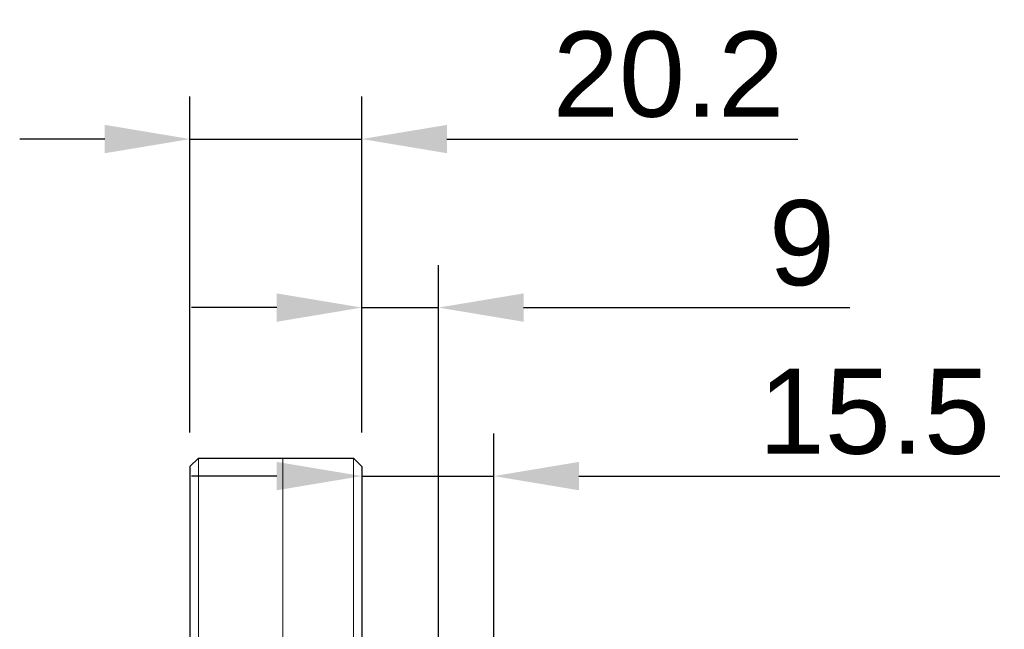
# Model space of a CAD drawing. Extents: x 0 to 283, y 0 to 196.
# Tile 11 of 28: x 115 to 173, y 116 to 152. Entities that reach past the tile are written whole.
import ezdxf

# ---------------------------------------------------------------- set-up
doc = ezdxf.new("R2010")
doc.units = 0
doc.layers.get('DEFPOINTS').update_dxf_attribs({"linetype": 'CONTINUOUS'})
doc.layers.add('DIM', color=7, linetype='CONTINUOUS')
doc.layers.add('OL', color=1, linetype='CONTINUOUS')
doc.layers.add('OL2', color=7, linetype='CONTINUOUS', lineweight=13)
doc.styles.add('SANSSERIF', font='sanss___.ttf')
doc.dimstyles.new('ISO-25$0', dxfattribs={"dimtxt": 2.5, "dimasz": 2.5, "dimexe": 1.25, "dimexo": 1, "dimgap": 0.6, "dimtad": 1, "dimdec": 1, "dimzin": 9, "dimdsep": 46, "dimtxsty": 'SANSSERIF', "dimcen": 0.75, "dimadec": 1, "dimazin": 0, "dimtfac": 1, "dimtdec": 1, "dimtmove": 0, "dimatfit": 3, "dimfxl": 1, "dimarcsym": 0})

# ---------------------------------------------------------------- blocks, each defined once
blk = doc.blocks.new('*D17')
at = {"layer": 'DEFPOINTS', "color": 0, "transparency": 16777216}
for p in [(124.855, 144.502), (124.855, 125.263), (134.955, 125.263)]:
    blk.add_point(p, dxfattribs=at)
at = {"layer": 'DIM', "color": 0, "lineweight": -2, "transparency": 16777216}
for p, q in [((124.855, 127.263), (124.855, 147.002)), ((134.955, 127.263), (134.955, 147.002)), ((119.855, 144.502), (114.855, 144.502)), ((124.855, 144.502), (134.955, 144.502)), ((139.955, 144.502), (160.569, 144.502))]:
    blk.add_line(p, q, dxfattribs=at)
at = {"layer": 'DIM', "color": 0, "transparency": 16777216}
for points in [[(119.855, 145.335), (119.855, 143.669), (124.855, 144.502)], [(139.955, 145.335), (139.955, 143.669), (134.955, 144.502)]]:
    blk.add_solid(points, dxfattribs=at)
at = {"layer": 'DIM', "color": 0, "transparency": 16777216, "insert": (152.966, 148.277), "char_height": 5, "attachment_point": 5, "style": 'SANSSERIF'}
blk.add_mtext('20.2', dxfattribs=at)
blk = doc.blocks.new('*D18')
at = {"layer": 'DEFPOINTS', "color": 0, "transparency": 16777216}
for p in [(139.455, 134.602), (134.955, 125.263), (139.455, 113.088)]:
    blk.add_point(p, dxfattribs=at)
at = {"layer": 'DIM', "color": 0, "lineweight": -2, "transparency": 16777216}
for p, q in [((134.955, 127.263), (134.955, 137.102)), ((139.455, 115.088), (139.455, 137.102)), ((129.955, 134.602), (124.955, 134.602)), ((134.955, 134.602), (139.455, 134.602)), ((144.455, 134.602), (163.622, 134.602))]:
    blk.add_line(p, q, dxfattribs=at)
at = {"layer": 'DIM', "color": 0, "transparency": 16777216}
for points in [[(129.955, 135.435), (129.955, 133.768), (134.955, 134.602)], [(144.455, 135.435), (144.455, 133.768), (139.455, 134.602)]]:
    blk.add_solid(points, dxfattribs=at)
at = {"layer": 'DIM', "color": 0, "transparency": 16777216, "insert": (160.807, 138.377), "char_height": 5, "attachment_point": 5, "style": 'SANSSERIF'}
blk.add_mtext('9', dxfattribs=at)
blk = doc.blocks.new('*D31')
at = {"layer": 'DEFPOINTS', "color": 0, "transparency": 16777216}
for p in [(134.955, 125.263), (134.955, 124.701), (142.705, 111.513)]:
    blk.add_point(p, dxfattribs=at)
at = {"layer": 'DIM', "color": 0, "lineweight": -2, "transparency": 16777216}
for p, q in [((142.705, 113.513), (142.705, 127.201)), ((129.955, 124.701), (124.955, 124.701)), ((134.955, 124.701), (142.705, 124.701)), ((147.705, 124.701), (172.439, 124.701)), ((134.955, 123.263), (134.955, 122.201))]:
    blk.add_line(p, q, dxfattribs=at)
at = {"layer": 'DIM', "color": 0, "transparency": 16777216}
for points in [[(129.955, 125.535), (129.955, 123.868), (134.955, 124.701)], [(147.705, 125.535), (147.705, 123.868), (142.705, 124.701)]]:
    blk.add_solid(points, dxfattribs=at)
at = {"layer": 'DIM', "color": 0, "transparency": 16777216, "insert": (165.059, 128.477), "char_height": 5, "attachment_point": 5, "style": 'SANSSERIF'}
blk.add_mtext('15.5', dxfattribs=at)

msp = doc.modelspace()

# ---------------------------------------------------------------- linework, layer by layer
at = {"layer": 'OL'}
for p, q in [((125.3551, 125.7631), (124.8551, 125.2631)), ((125.3551, 125.7631), (134.4551, 125.7631)), ((134.9551, 125.2631), (134.4551, 125.7631)), ((124.8551, 125.2631), (124.8551, 74.3131)), ((134.9551, 125.2631), (134.9551, 74.3131))]:
    msp.add_line(p, q, dxfattribs=at)
at = {"layer": 'OL2'}
for p, q in [((125.3551, 125.7631), (125.3551, 73.8131)), ((130.3051, 125.7631), (130.3051, 73.8131)), ((134.4551, 125.7631), (134.4551, 73.8131))]:
    msp.add_line(p, q, dxfattribs=at)

# ---------------------------------------------------------------- dimensions: what is measured, and where the dimension line sits
at = {"layer": 'DIM'}
for base, p1, p2, picture, middle in [((124.8551, 144.5019), (134.9551, 125.2631), (124.8551, 125.2631), '*D17', (152.966, 144.5019)), ((139.4551, 134.6015), (134.9551, 125.2631), (139.4551, 113.0881), '*D18', (160.8072, 134.6015)), ((134.9551, 124.7012), (142.7051, 111.5131), (134.9551, 125.2631), '*D31', (165.059, 124.7012))]:
    dim = msp.add_linear_dim(base=base, p1=p1, p2=p2, dimstyle='ISO-25$0', override={"dimscale": 2, "dimlfac": 2}, dxfattribs=at)
    dim.commit()
    dim.dimension.update_dxf_attribs({"geometry": picture, "text_midpoint": middle, "dimtype": 160})

doc.saveas('drawing.dxf')
